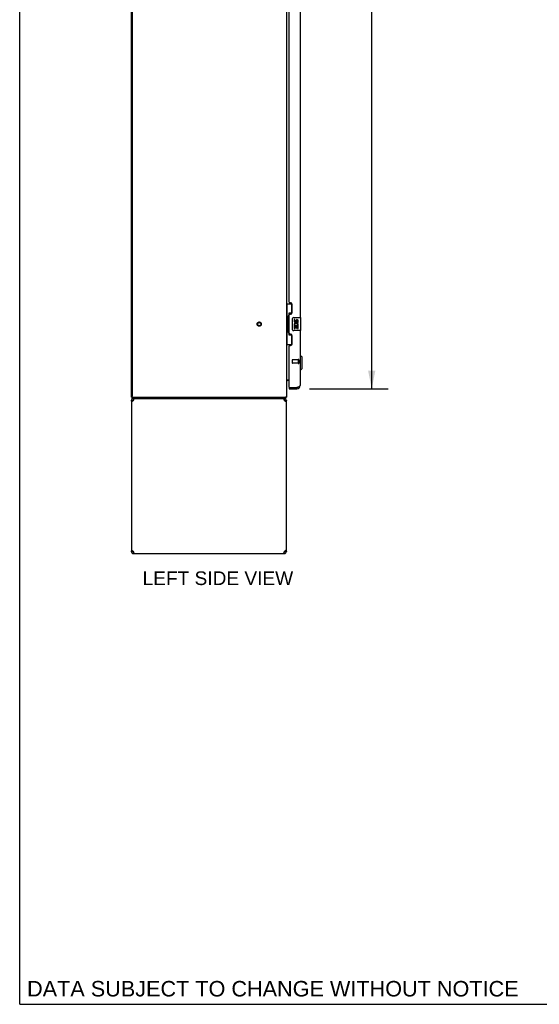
# Model space of a CAD drawing. Header units: inches. Extents: x 0 to 240, y 0 to 155.
# Tile 1 of 19: x 0 to 40, y 0 to 76. Entities that reach past the tile are written whole.
import ezdxf

# ---------------------------------------------------------------- set-up
doc = ezdxf.new("R2010")
doc.units = ezdxf.units.IN
doc.header["$LTSCALE"] = 13.183297
doc.header["$MEASUREMENT"] = 0
doc.linetypes.add('HIDDEN', pattern=[0.2, 0.1, -0.1])
doc.layers.get('0').update_dxf_attribs({"linetype": 'CONTINUOUS'})
for name, color, linetype in [('02___PRT_ALL_AXES', 7, 'CONTINUOUS'), ('DEFAULT_2', 8, 'HIDDEN'), ('DIMENSIONS', 7, 'CONTINUOUS')]:
    doc.layers.add(name, color=color, linetype=linetype)
doc.styles.get("Standard").update_dxf_attribs({"font": 'arial.ttf'})
doc.dimstyles.new('DIMSTYLE_1', dxfattribs={"dimtxt": 1.057484, "dimasz": 1.409978, "dimexe": 0.09, "dimexo": 0.07, "dimgap": 0.0375, "dimtad": 0, "dimtih": 1, "dimtoh": 1, "dimzin": 4, "dimdsep": 46, "dimtxsty": 'Standard', "dimblk": '_FILLED', "dimblk1": '_FILLED', "dimblk2": '_FILLED', "dimcen": 0.09, "dimazin": 1, "dimtfac": 1, "dimtdec": 3, "dimtofl": 0, "dimtmove": 0, "dimatfit": 3, "dimldrblk": '_FILLED', "dimfxl": 1, "dimtolj": 1, "dimtzin": 4, "dimarcsym": 0})

# ---------------------------------------------------------------- blocks, each defined once
blk = doc.blocks.new('_FILLED')
at = {"color": 0, "linetype": 'ByBlock'}
blk.add_solid([(0, 0), (-1, 0.2), (-1, -0.2)], dxfattribs=at)
blk = doc.blocks.new('*D18')
at = {"layer": 'DIMENSIONS', "color": 2, "linetype": 'Continuous'}
for p, q in [((22.438, 118.121), (28.512, 118.121)), ((27.243, 118.121), (27.243, 84.787)), ((27.243, 47.621), (27.243, 81.086)), ((22.438, 47.621), (28.512, 47.621))]:
    blk.add_line(p, q, dxfattribs=at)
at = {"layer": 'DIMENSIONS', "color": 2, "linetype": 'Continuous', "xscale": 1.409978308, "yscale": 1.409978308, "zscale": 1.409978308}
for p, rotation in [((27.243, 118.121), 90), ((27.243, 47.621), 270)]:
    blk.add_blockref('_FILLED', p, dxfattribs=dict(at, rotation=rotation))
at = {"layer": 'DIMENSIONS', "color": 2, "linetype": 'Continuous', "insert": (27.243, 84.259), "char_height": 1.0575, "width": 5.40928, "attachment_point": 2, "line_spacing_factor": 0.9}
blk.add_mtext('70.50\\PDOORS', dxfattribs=at)

msp = doc.modelspace()

# ---------------------------------------------------------------- linework, layer by layer
at = {"color": 7, "linetype": 'Continuous'}
for p, q in [((0, 0), (0, 155.098)), ((20.64, 54.196), (21.08, 54.196)), ((20.679, 54.196), (20.679, 53.171)), ((21.044, 54.196), (21.044, 53.416)), ((21.044, 53.461), (20.817, 53.461)), ((20.817, 53.461), (20.817, 51.781)), ((20.657, 53.171), (20.78, 53.171)), ((20.657, 53.171), (20.657, 52.071)), ((20.78, 53.201), (20.78, 53.222)), ((20.78, 52.071), (20.78, 53.171)), ((21.103, 52.221), (21.103, 53.021)), ((21.203, 53.121), (21.743, 53.121)), ((21.758, 52.136), (21.758, 53.106)), ((20.657, 52.071), (20.78, 52.071)), ((20.679, 52.071), (20.679, 51.046)), ((20.78, 52.02), (20.78, 52.041)), ((21.044, 51.826), (21.044, 51.046)), ((21.743, 52.121), (21.203, 52.121)), ((20.64, 51.046), (21.08, 51.046)), ((20.817, 51.781), (21.044, 51.781)), ((21.737, 50.173), (21.698, 50.173)), ((21.855, 50.054), (21.737, 50.173)), ((21.737, 49.07), (21.737, 50.173)), ((21.855, 49.188), (21.855, 50.054)), ((21.737, 49.07), (21.698, 49.07)), ((21.855, 49.188), (21.737, 49.07)), ((20.643, 48.236), (20.642, 48.238)), ((20.844, 48.267), (20.782, 48.267)), ((20.844, 47.725), (20.864, 47.725)), ((20.844, 47.725), (20.844, 47.621)), ((21.451, 47.621), (21.451, 47.725)), ((8.692, 46.975), (8.64, 46.975)), ((8.64, 46.704), (8.744, 46.704)), ((8.692, 46.871), (8.692, 46.975)), ((8.692, 46.871), (20.563, 46.871)), ((8.806, 46.871), (8.806, 46.767)), ((8.825, 46.767), (8.806, 46.767)), ((20.473, 46.767), (20.454, 46.767)), ((20.473, 46.871), (20.473, 46.767)), ((20.533, 46.677), (20.532, 46.667)), ((20.536, 46.704), (20.64, 46.704)), ((20.563, 46.871), (20.563, 46.975)), ((20.589, 46.968), (20.58, 46.975)), ((8.746, 35.065), (8.748, 35.075)), ((8.765, 34.991), (8.765, 35.064)), ((20.515, 34.991), (20.515, 35.064)), ((8.744, 35.037), (8.64, 35.037)), ((8.806, 34.975), (8.825, 34.975)), ((8.806, 34.871), (8.806, 34.975)), ((20.454, 34.975), (20.473, 34.975)), ((20.473, 34.871), (20.473, 34.975)), ((20.64, 35.037), (20.536, 35.037)), ((0, 0), (239.696, 0))]:
    msp.add_line(p, q, dxfattribs=at)
at = {"color": 3, "linetype": 'Continuous'}
for p, q in [((8.64, 46.975), (8.64, 118.767)), ((8.692, 118.704), (8.692, 47.037)), ((20.64, 118.767), (20.64, 46.975)), ((21.698, 82.371), (21.698, 53.121)), ((20.844, 54.328), (20.844, 81.163)), ((20.964, 54.268), (20.904, 54.268)), ((21.094, 53.518), (21.094, 54.138)), ((20.844, 51.913), (20.844, 53.328)), ((20.904, 53.388), (20.964, 53.388)), ((20.964, 51.853), (20.904, 51.853)), ((21.698, 52.121), (21.698, 47.867)), ((21.094, 51.103), (21.094, 51.723)), ((20.844, 47.745), (20.844, 50.913)), ((20.904, 50.973), (20.964, 50.973)), ((20.64, 48.319), (20.844, 48.319)), ((20.844, 47.621), (21.451, 47.621)), ((20.864, 47.725), (21.451, 47.725)), ((21.451, 47.725), (21.47, 47.732)), ((21.47, 47.732), (21.495, 47.741)), ((21.495, 47.741), (21.513, 47.748)), ((21.513, 47.748), (21.525, 47.752)), ((21.525, 47.752), (21.537, 47.757)), ((21.537, 47.757), (21.554, 47.764)), ((8.64, 46.704), (8.64, 35.037)), ((8.692, 46.975), (20.64, 46.975)), ((8.806, 46.704), (8.814, 46.73)), ((8.814, 46.73), (8.821, 46.756)), ((20.397, 46.871), (20.405, 46.869)), ((20.465, 46.73), (20.473, 46.704)), ((20.64, 35.037), (20.64, 46.704)), ((8.814, 35.011), (8.806, 35.037)), ((8.806, 34.871), (20.473, 34.871)), ((20.465, 35.011), (20.458, 34.986)), ((20.473, 35.037), (20.465, 35.011))]:
    msp.add_line(p, q, dxfattribs=at)
at = {"color": 7, "linetype": 'Continuous'}
for points in [[(20.817, 53.437), (20.817, 53.434), (20.817, 53.43), (20.818, 53.426), (20.819, 53.422), (20.821, 53.417), (20.823, 53.412), (20.826, 53.406), (20.829, 53.4), (20.832, 53.394), (20.836, 53.387), (20.84, 53.38), (20.845, 53.372), (20.85, 53.363), (20.853, 53.36)], [(21.103, 53.021), (21.103, 53.027), (21.103, 53.033), (21.104, 53.039), (21.106, 53.045), (21.107, 53.051), (21.109, 53.057)], [(20.853, 51.882), (20.85, 51.878), (20.845, 51.87), (20.84, 51.862), (20.836, 51.855), (20.832, 51.848), (20.829, 51.841), (20.826, 51.835), (20.823, 51.83), (20.821, 51.825), (20.819, 51.82), (20.818, 51.816), (20.817, 51.812), (20.817, 51.808), (20.817, 51.805)], [(21.109, 52.185), (21.107, 52.19), (21.106, 52.196), (21.104, 52.202), (21.103, 52.208), (21.103, 52.214), (21.103, 52.221)], [(20.65, 48.229), (20.648, 48.23), (20.646, 48.232), (20.644, 48.234), (20.643, 48.236)], [(20.658, 48.222), (20.656, 48.224), (20.654, 48.225), (20.652, 48.227), (20.65, 48.229)], [(20.669, 48.211), (20.669, 48.211), (20.669, 48.211), (20.668, 48.212), (20.668, 48.213), (20.667, 48.214), (20.666, 48.215), (20.664, 48.216), (20.663, 48.218), (20.661, 48.219), (20.658, 48.222)], [(8.748, 46.667), (8.746, 46.677), (8.744, 46.691), (8.744, 46.704)], [(20.536, 46.704), (20.535, 46.691), (20.533, 46.677)], [(20.575, 46.906), (20.574, 46.901), (20.574, 46.896), (20.573, 46.892), (20.573, 46.888), (20.572, 46.884), (20.571, 46.881), (20.57, 46.878), (20.569, 46.875), (20.568, 46.874), (20.567, 46.872), (20.565, 46.871), (20.564, 46.871), (20.563, 46.871)], [(20.589, 46.968), (20.587, 46.965), (20.586, 46.962), (20.584, 46.959), (20.582, 46.954), (20.581, 46.949), (20.579, 46.944), (20.578, 46.939), (20.578, 46.933), (20.577, 46.928), (20.576, 46.922), (20.576, 46.917), (20.575, 46.906)], [(8.744, 35.037), (8.744, 35.051), (8.746, 35.065)], [(20.532, 35.075), (20.533, 35.065), (20.535, 35.051), (20.536, 35.037)]]:
    msp.add_lwpolyline(points, dxfattribs=at)
at = {"color": 3, "linetype": 'Continuous'}
for points in [[(21.554, 47.764), (21.56, 47.766), (21.565, 47.768), (21.571, 47.771), (21.576, 47.773), (21.581, 47.775), (21.587, 47.778), (21.592, 47.78), (21.597, 47.782), (21.602, 47.785), (21.607, 47.787), (21.612, 47.789), (21.616, 47.791), (21.621, 47.794), (21.625, 47.796), (21.63, 47.798), (21.634, 47.801), (21.638, 47.803), (21.642, 47.805), (21.646, 47.808), (21.65, 47.81), (21.653, 47.812), (21.657, 47.814), (21.66, 47.817), (21.664, 47.819), (21.667, 47.821), (21.67, 47.824), (21.672, 47.826), (21.675, 47.828), (21.678, 47.831), (21.68, 47.833), (21.682, 47.835), (21.684, 47.837), (21.686, 47.84), (21.688, 47.842), (21.69, 47.844), (21.691, 47.847), (21.693, 47.849), (21.694, 47.851), (21.695, 47.853), (21.696, 47.856), (21.696, 47.858), (21.697, 47.86), (21.697, 47.863), (21.698, 47.865), (21.698, 47.867)], [(8.688, 46.622), (8.674, 46.636), (8.662, 46.649), (8.652, 46.663), (8.645, 46.677), (8.641, 46.691), (8.64, 46.704)], [(8.763, 46.677), (8.742, 46.663), (8.723, 46.649), (8.705, 46.636), (8.688, 46.622)], [(8.806, 46.704), (8.784, 46.691), (8.763, 46.677)], [(8.821, 46.756), (8.829, 46.78), (8.837, 46.802), (8.844, 46.822), (8.852, 46.839), (8.859, 46.853), (8.867, 46.863), (8.875, 46.869), (8.882, 46.871)], [(20.405, 46.869), (20.412, 46.863), (20.42, 46.853), (20.427, 46.839), (20.435, 46.822), (20.443, 46.802), (20.45, 46.78)], [(20.45, 46.78), (20.458, 46.756), (20.465, 46.73)], [(20.537, 46.663), (20.516, 46.677), (20.495, 46.691), (20.473, 46.704)], [(20.591, 46.622), (20.574, 46.636), (20.556, 46.649), (20.537, 46.663)], [(20.64, 46.704), (20.638, 46.691), (20.634, 46.677), (20.627, 46.663), (20.617, 46.649), (20.605, 46.636), (20.591, 46.622)], [(8.64, 35.037), (8.641, 35.051), (8.645, 35.065), (8.652, 35.078), (8.662, 35.092), (8.674, 35.106), (8.688, 35.12)], [(8.688, 35.12), (8.705, 35.106), (8.723, 35.092), (8.742, 35.078)], [(8.742, 35.078), (8.763, 35.065), (8.784, 35.051), (8.806, 35.037)], [(20.473, 35.037), (20.495, 35.051), (20.516, 35.065)], [(20.516, 35.065), (20.537, 35.078), (20.556, 35.092), (20.574, 35.106), (20.591, 35.12)], [(20.591, 35.12), (20.605, 35.106), (20.617, 35.092), (20.627, 35.078), (20.634, 35.065), (20.638, 35.051), (20.64, 35.037)], [(8.829, 34.962), (8.821, 34.986), (8.814, 35.011)], [(8.882, 34.871), (8.875, 34.873), (8.867, 34.879), (8.859, 34.889), (8.852, 34.903), (8.844, 34.92), (8.837, 34.939), (8.829, 34.962)], [(20.458, 34.986), (20.45, 34.962), (20.443, 34.939), (20.435, 34.92), (20.427, 34.903), (20.42, 34.889), (20.412, 34.879), (20.405, 34.873), (20.397, 34.871)]]:
    msp.add_lwpolyline(points, dxfattribs=at)
for centre, radius, start, end in [((20.904, 54.328), 0.06, 180, 270), ((20.964, 54.138), 0.13, 0, 90), ((20.904, 53.328), 0.06, 90, 180), ((20.964, 53.518), 0.13, 270, 360), ((20.904, 51.913), 0.06, 180, 270), ((20.964, 51.723), 0.13, 0, 90), ((20.964, 51.103), 0.13, 270, 360), ((20.904, 50.913), 0.06, 90, 180), ((20.864, 47.745), 0.02, 180, 270), ((21.451, 47.867), 0.246, 270, 360), ((8.806, 46.704), 0.167, 90, 180), ((8.754, 47.037), 0.0625, 180, 270), ((20.473, 46.704), 0.167, 0, 90), ((8.806, 35.037), 0.167, 180, 270), ((20.473, 35.037), 0.167, 270, 360)]:
    msp.add_arc(centre, radius, start, end, dxfattribs=at)
at = {"color": 7, "linetype": 'Continuous'}
for centre, radius, start, end in [((21.203, 53.021), 0.1, 90, 158.79459), ((21.743, 53.106), 0.015, 0, 90), ((21.203, 52.221), 0.1, 201.20502, 270), ((21.743, 52.136), 0.015, 270, 360), ((20.782, 48.124), 0.142, 90, 180), ((21.451, 47.867), 0.142, 270, 311.36571), ((21.534, 48.011), 0.26, 267.3791, 270), ((8.806, 46.704), 0.0625, 90, 180), ((20.473, 46.704), 0.0625, 0, 90), ((20.393, 47.117), 0.246, 322.60593, 324.66952), ((8.806, 35.037), 0.0625, 180, 270), ((20.473, 35.037), 0.0625, 270, 360)]:
    msp.add_arc(centre, radius, start, end, dxfattribs=at)
for centre, start_param, end_param in [((20.884, 53.211), 0.699287, 1.51401), ((20.884, 53.211), -4.655602, -3.84088), ((20.884, 52.03), 0.699287, 1.51401), ((20.884, 52.03), -4.655602, -3.84088)]:
    msp.add_ellipse(centre, major_axis=(0, 0.18), ratio=0.579493, start_param=start_param, end_param=end_param, dxfattribs=at)
at = {"layer": '02___PRT_ALL_AXES', "color": 7, "linetype": 'Continuous'}
for p, q in [((21.303, 52.967), (21.24, 52.967)), ((21.24, 52.967), (21.24, 52.83)), ((21.303, 52.83), (21.303, 52.967)), ((21.368, 52.893), (21.368, 52.824)), ((21.429, 52.83), (21.429, 52.872)), ((21.492, 52.872), (21.492, 52.736)), ((21.492, 52.736), (21.555, 52.736)), ((21.555, 52.736), (21.555, 52.872)), ((21.258, 52.505), (21.24, 52.505)), ((21.24, 52.505), (21.24, 52.275)), ((21.24, 52.275), (21.303, 52.275)), ((21.293, 52.505), (21.32, 52.525)), ((21.293, 52.505), (21.555, 52.505)), ((21.303, 52.442), (21.368, 52.442)), ((21.303, 52.275), (21.303, 52.442)), ((21.368, 52.442), (21.368, 52.306)), ((21.368, 52.306), (21.429, 52.306)), ((21.429, 52.442), (21.492, 52.442)), ((21.429, 52.306), (21.429, 52.442)), ((21.484, 52.541), (21.542, 52.516)), ((21.492, 52.442), (21.492, 52.275)), ((21.492, 52.275), (21.555, 52.275)), ((21.555, 52.275), (21.555, 52.505))]:
    msp.add_line(p, q, dxfattribs=at)
at = {"layer": '02___PRT_ALL_AXES', "color": 8, "linetype": 'HIDDEN'}
for p, q in [((21.551, 49.849), (21.104, 49.849)), ((21.551, 49.601), (21.104, 49.601)), ((21.551, 49.849), (21.551, 49.601))]:
    msp.add_line(p, q, dxfattribs=at)
msp.add_circle((18.536, 52.621), 0.124, dxfattribs=at)
at = {"layer": '02___PRT_ALL_AXES', "color": 7, "linetype": 'Continuous'}
for centre, radius, start, end in [((21.335, 52.83), 0.0943, 180, 360), ((21.394, 52.579), 0.154, 161.41988, 206.19629), ((21.397, 52.579), 0.157, 336.59665, 161.87913), ((21.335, 52.83), 0.0314, 180, 261.22946), ((21.397, 52.579), 0.0943, 336.59665, 215.11217), ((21.334, 52.835), 0.0362, 263.42855, 341.76278), ((21.46, 52.872), 0.0943, 68.69989, 167.43379), ((21.46, 52.872), 0.0314, 0, 180.04847), ((21.46, 52.872), 0.0943, 0, 68.67039), ((21.397, 52.579), 0.157, 205.73705, 207.8532)]:
    msp.add_arc(centre, radius, start, end, dxfattribs=at)
at = {"layer": 'DEFAULT_2', "color": 8, "linetype": 'HIDDEN'}
for p, q in [((21.094, 49.839), (21.094, 49.611)), ((21.551, 49.867), (21.551, 49.583)), ((21.594, 49.867), (21.594, 49.583))]:
    msp.add_line(p, q, dxfattribs=at)
for radius in [0.164, 0.124]:
    msp.add_circle((18.536, 52.621), radius, dxfattribs=at)
for centre, radius, start, end in [((21.104, 49.839), 0.01, 90, 180), ((21.104, 49.611), 0.01, 180, 270), ((21.572, 49.867), 0.0215, 0, 180), ((21.572, 49.583), 0.0215, 180, 360)]:
    msp.add_arc(centre, radius, start, end, dxfattribs=at)

# ---------------------------------------------------------------- texts
at = {"layer": 'DIMENSIONS', "color": 2, "linetype": 'Continuous', "attachment_point": 2, "line_spacing_factor": 0.9}
for s, insert, char_height, width in [('LEFT SIDE VIEW', (15.339, 33.492), 1.05748, 11.62839), ('DATA SUBJECT TO CHANGE WITHOUT NOTICE', (19.59, 1.806), 1.19848, 37.96825)]:
    msp.add_mtext(s, dxfattribs=dict(at, insert=insert, char_height=char_height, width=width))

# ---------------------------------------------------------------- dimensions: what is measured, and where the dimension line sits
at = {"layer": 'DIMENSIONS', "color": 2, "linetype": 'Continuous'}
dim = msp.add_linear_dim(base=(27.243, 118.121), p1=(22.368, 47.621), p2=(22.368, 118.121), angle=90, text='<>\\PDOORS', dimstyle='DIMSTYLE_1', dxfattribs=at)
dim.commit()
dim.dimension.update_dxf_attribs({"geometry": '*D18', "text_midpoint": (27.243, 82.937), "dimtype": 160})

doc.saveas('drawing.dxf')
